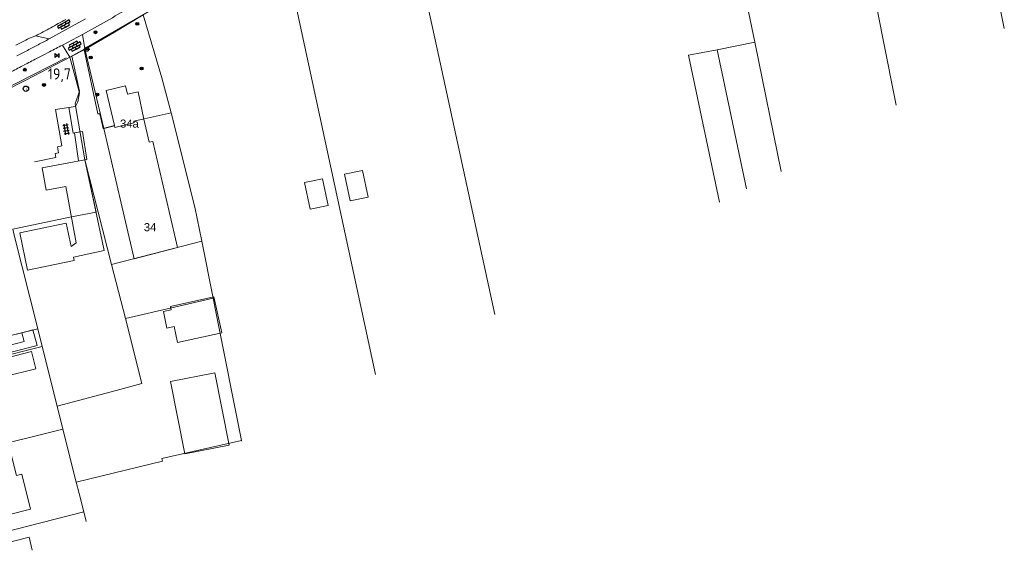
# Model space of a CAD drawing. Header units: metres. Extents: x 117922 to 130630, y 447724 to 454087.
# Tile 46 of 61: x 125539 to 125758, y 451213 to 451335. Entities that reach past the tile are written whole.
import ezdxf

# ---------------------------------------------------------------- set-up
doc = ezdxf.new("R2010")
doc.units = ezdxf.units.M
doc.layers.get('0').update_dxf_attribs({"color": 8})
for name, color, linetype, lineweight in [('B01', 8, 'Continuous', 0), ('B02', 8, 'Continuous', 0), ('B14', 8, 'Continuous', 0), ('G01', 8, 'Continuous', 0), ('G02', 8, 'Continuous', 0), ('T00', 8, 'Continuous', 0), ('V00', 8, 'Continuous', 0), ('Z02', 7, 'Continuous', 0)]:
    doc.layers.add(name, color=color, linetype=linetype, lineweight=lineweight)
for name, color, linetype in [('SYM-OV4', 8, 'Continuous'), ('SYM-OV5', 8, 'Continuous'), ('TOPOT26', 8, 'Continuous'), ('TOPOT28', 8, 'Continuous'), ('TOPOT30', 1, 'Continuous'), ('TOPOT36', 8, 'Continuous')]:
    doc.layers.add(name, color=color, linetype=linetype)
doc.styles.add('ISO', font='ISO')
doc.styles.add('Z02', font='arial.ttf', dxfattribs={"height": 1.8})

# ---------------------------------------------------------------- blocks, each defined once
blk = doc.blocks.new('tegels4')
at = {"color": 0, "linetype": 'ByBlock', "lineweight": -2}
for p, q in [((0.62, 0.94), (-0.62, 0.94)), ((0.62, 0.31), (-0.62, 0.31)), ((-0.31, -1.23), (-0.31, 1.25)), ((0.31, -1.23), (0.31, 1.25)), ((0.62, -0.31), (-0.62, -0.31)), ((0.62, -0.94), (-0.62, -0.94))]:
    blk.add_line(p, q, dxfattribs=at)
blk = doc.blocks.new('boom')
at = {"color": 0}
for radius in [0.315, 0.225, 0.135]:
    blk.add_circle((0, 0), radius, dxfattribs=at)
blk = doc.blocks.new('klinkers4')
at = {"color": 0, "linetype": 'ByBlock', "lineweight": -2}
for p, q in [((0, 1.5), (-0.5, 1.5)), ((-0.5, 1.5), (-0.5, 0.5)), ((-0.5, 0.5), (-0.5, -0.5)), ((0, 0.5), (-0.5, 0.5)), ((0, 1.5), (0, 1)), ((0.5, 1), (0, 1)), ((0, 1), (0, 0.5)), ((0, 0.5), (0, 0)), ((0.5, 0), (0, 0)), ((0, 0), (0, -0.5)), ((0.5, 0), (0.5, 1)), ((0.5, -1), (0.5, 0)), ((-0.5, -0.5), (-0.5, -1.5)), ((0, -0.5), (-0.5, -0.5)), ((-0.5, -1.5), (0, -1.5)), ((0, -0.5), (0, -1)), ((0, -1), (0.5, -1)), ((0, -1), (0, -1.5))]:
    blk.add_line(p, q, dxfattribs=at)
blk = doc.blocks.new('klinkers6')
at = {"color": 0, "linetype": 'ByBlock', "lineweight": -2}
for p, q in [((-0.25, 1), (-0.75, 1)), ((-0.75, 1), (-0.75, 0)), ((-0.25, 0), (-0.75, 0)), ((-0.75, 0), (-0.75, -1)), ((0.25, 1.5), (-0.25, 1.5)), ((-0.25, 1.5), (-0.25, 0.5)), ((0.25, 0.5), (-0.25, 0.5)), ((-0.25, 0.5), (-0.25, -0.5)), ((0.25, 0.5), (0.25, 1.5)), ((0.75, 1), (0.25, 1)), ((0.25, -0.5), (0.25, 0.5)), ((0.75, 0), (0.75, 1)), ((-0.75, -1), (-0.25, -1)), ((-0.25, -0.5), (-0.25, 0)), ((0.25, -0.5), (-0.25, -0.5)), ((-0.25, -0.5), (-0.25, -1.5)), ((-0.25, -1.5), (0.25, -1.5)), ((0.75, 0), (0.25, 0)), ((0.25, 0), (0.25, -0.5)), ((0.25, -1.5), (0.25, -0.5)), ((0.25, -1), (0.75, -1)), ((0.75, -1), (0.75, 0))]:
    blk.add_line(p, q, dxfattribs=at)
blk = doc.blocks.new('grensmarkering')
at = {"color": 0}
blk.add_line((-0.67, 0), (0.67, 0), dxfattribs=at)
blk.add_circle((0, 0), 0.45, dxfattribs=at)
blk = doc.blocks.new('inspectieput')
at = {"color": 0}
blk.add_circle((0, 0), 0.6, dxfattribs=at)
at = {"color": 0, "linetype": 'Continuous', "style": 'ISO'}
blk.add_attdef('I', (0, -0.39), '', height=0.8, dxfattribs=at)
blk = doc.blocks.new('kilometerpaal')
at = {"color": 0}
for p, q in [((-0.44, 0.44), (0.44, -0.44)), ((-0.44, -0.44), (-0.44, 0.44)), ((0.44, 0.44), (-0.44, -0.44)), ((0.44, -0.44), (0.44, 0.44))]:
    blk.add_line(p, q, dxfattribs=at)
at = {"color": 0, "style": 'ISO'}
blk.add_attdef('KILOMETERPAAL', (0.59, 0.87), '', height=2.5, dxfattribs=at)

msp = doc.modelspace()

# ---------------------------------------------------------------- linework, layer by layer
at = {"layer": 'B01', "flags": 128}
for points in [[(125559.84, 451310.91), (125558.01, 451318.73), (125562.33, 451319.74), (125562.76, 451317.88), (125565.11, 451318.43), (125566.42, 451312.35)], [(125566.42, 451312.35), (125567.63, 451307.16), (125568.41, 451307.34), (125572.07, 451291.71)], [(125562.33, 451289.44), (125557.46, 451310.25), (125557.5, 451310.26)], [(125557.5, 451310.26), (125559.86, 451310.82), (125559.84, 451310.91)], [(125553.28, 451303.26), (125543.71, 451301.5)], [(125557.56, 451283), (125553.28, 451303.26)], [(125543.71, 451301.5), (125544.62, 451296.51)], [(125544.62, 451296.51), (125549.01, 451297.32)], [(125549.01, 451297.32), (125551.32, 451284.73)], [(125562.33, 451289.44), (125564.26, 451281.18), (125573.95, 451283.69), (125572.07, 451291.71)], [(125538.74, 451286.94), (125549.11, 451289.13)], [(125549.11, 451289.13), (125550.21, 451283.9)], [(125540.49, 451278.63), (125538.74, 451286.94)], [(125550.21, 451283.9), (125551.32, 451284.73)], [(125557.56, 451283), (125550.71, 451281.55)], [(125550.71, 451281.55), (125550.87, 451280.82)], [(125550.87, 451280.82), (125540.49, 451278.63)], [(125542.34, 451256.64), (125541.39, 451260.47), (125534.14, 451258.63), (125535.1, 451254.81), (125542.34, 451256.64)], [(125541.14, 451225.35), (125539.2, 451233.11), (125537.98, 451232.81), (125536.57, 451238.44), (125530.75, 451236.99), (125532.16, 451231.36), (125528.82, 451230.51), (125530.77, 451222.73), (125541.14, 451225.35)], [(125541.53, 451216.21), (125540.82, 451219.05), (125534.42, 451217.43), (125535.54, 451213.03)]]:
    msp.add_lwpolyline(points, dxfattribs=at)
at = {"layer": 'B02', "flags": 128}
for points in [[(125615.18, 451300.87), (125611.16, 451300.04), (125612.41, 451294.12), (125616.41, 451294.96), (125615.18, 451300.87)], [(125607.51, 451293.08), (125606.27, 451299.04), (125602.26, 451298.21), (125603.5, 451292.25), (125607.51, 451293.08)]]:
    msp.add_lwpolyline(points, dxfattribs=at)
at = {"layer": 'B14', "flags": 128}
for points in [[(125573.95, 451262.53), (125583.78, 451264.66), (125582.04, 451272.67), (125572.33, 451270.56), (125572.5, 451269.77), (125570.77, 451269.39), (125571.57, 451265.69), (125573.19, 451266.04), (125573.95, 451262.53)], [(125575.57, 451237.68), (125572.36, 451253.8), (125582.22, 451255.76), (125585.43, 451239.64), (125575.57, 451237.68)]]:
    msp.add_lwpolyline(points, dxfattribs=at)
at = {"layer": 'G01', "flags": 128}
for points in [[(125729.57, 451473.67), (125741.86, 451412.69), (125753.89, 451354.58), (125758.31, 451332.52)], [(125712.43, 451425.81), (125716.07, 451408), (125722.4, 451375.6), (125731.23, 451330.37), (125734.22, 451315.41)], [(125691.61, 451382.74), (125695.59, 451363.42), (125702.67, 451329.52)], [(125644.71, 451268.72), (125631.83, 451328.03), (125621.34, 451376)], [(125596.35, 451356.11), (125618.08, 451255.4)], [(125566.27, 451335.59), (125559.85, 451331.72), (125553.07, 451327.79)], [(125572.49, 451313.77), (125570.43, 451321.53), (125566.27, 451335.59)], [(125702.67, 451329.52), (125694.26, 451327.82)], [(125702.67, 451329.52), (125708.53, 451300.64)], [(125553.07, 451327.79), (125550.36, 451326.38)], [(125553.07, 451327.79), (125556.18, 451313.54), (125556.56, 451313.52), (125557.31, 451310.26), (125559.87, 451310.92), (125559.91, 451310.5), (125564.19, 451311.49), (125564.17, 451311.87), (125566.45, 451312.36), (125572.49, 451313.77)], [(125694.83, 451293.79), (125687.9, 451326.61), (125694.26, 451327.82)], [(125694.26, 451327.82), (125700.83, 451296.79)], [(125550.36, 451326.38), (125540.1, 451320.99), (125530.09, 451315.95)], [(125550.36, 451326.38), (125552.04, 451318.6), (125551.12, 451315.77), (125553.28, 451303.26)], [(125579.31, 451285.08), (125577.78, 451292.71), (125572.49, 451313.77)], [(125553.28, 451303.26), (125555.75, 451291.57), (125550.25, 451290.54), (125537.16, 451287.79)], [(125559.22, 451279.87), (125553.28, 451303.26)], [(125559.22, 451279.87), (125579.31, 451285.08)], [(125581.87, 451272.36), (125579.31, 451285.08)], [(125562.28, 451267.85), (125559.22, 451279.87)], [(125581.87, 451272.36), (125573.26, 451270.42), (125562.28, 451267.85)], [(125588.22, 451240.64), (125582.55, 451269), (125581.87, 451272.36)], [(125565.96, 451253.36), (125562.28, 451267.85)], [(125542.74, 451265.57), (125532.51, 451263.01)], [(125518.6, 451255.37), (125522.39, 451256.27), (125543.74, 451261.61)], [(125565.96, 451253.36), (125560.25, 451251.83), (125547.08, 451248.3)], [(125523.25, 451236.92), (125530.32, 451238.7), (125548.36, 451243.18)], [(125551.34, 451231.33), (125570.59, 451236.05), (125570.44, 451236.65), (125588.22, 451240.64)], [(125588.22, 451240.64), (125588.26, 451240.47)], [(125527.96, 451218.19), (125533.81, 451219.82), (125540.21, 451221.46), (125552.99, 451224.75)]]:
    msp.add_lwpolyline(points, dxfattribs=at)
at = {"layer": 'G02', "flags": 128}
for points in [[(125537.16, 451287.79), (125537.5, 451286.45), (125542.74, 451265.57)], [(125542.74, 451265.57), (125543.74, 451261.61)], [(125543.74, 451261.61), (125547.08, 451248.3)], [(125547.08, 451248.3), (125548.36, 451243.18)], [(125548.36, 451243.18), (125551.34, 451231.33)], [(125551.34, 451231.33), (125551.98, 451228.79)], [(125551.98, 451228.79), (125552.99, 451224.75)], [(125552.99, 451224.75), (125553.52, 451222.6)]]:
    msp.add_lwpolyline(points, dxfattribs=at)
at = {"layer": 'T00', "flags": 128}
for points in [[(125553.63, 451328.33), (125567.38, 451336.27), (125585.87, 451348.54), (125601.56, 451360.09), (125620.7, 451375.63)], [(125526.88, 451314.72), (125549.08, 451325.98)], [(125540.33, 451264.96), (125530.4, 451262.48), (125517.21, 451259.17), (125517.14, 451259.48), (125515.99, 451262.34), (125502.7, 451258.76), (125488.92, 451255.02), (125461.05, 451241.59), (125437.09, 451230.03), (125432.04, 451235.87)]]:
    msp.add_lwpolyline(points, dxfattribs=at)
at = {"layer": 'V00', "flags": 128}
for points in [[(125553.36, 451334.73), (125545.28, 451330.23)], [(125542.28, 451330.92), (125541.36, 451330.57)], [(125545.28, 451330.23), (125542.28, 451330.92)], [(125548.26, 451328.86), (125552.71, 451331.22)], [(125552.71, 451331.22), (125553.22, 451328.02)], [(125542.5, 451325.85), (125543.94, 451326.61), (125545.38, 451327.36)], [(125549.91, 451326.13), (125548.26, 451328.86)], [(125553.22, 451328.02), (125549.91, 451326.13)], [(125553.22, 451328.02), (125557.5, 451310.26)], [(125549.91, 451326.13), (125552.05, 451318.17)], [(125551.72, 451316.17), (125551.13, 451315.18)], [(125552.05, 451318.17), (125551.72, 451316.17)], [(125549.67, 451314.95), (125546.73, 451314.51)], [(125546.73, 451314.51), (125548.13, 451306.41)], [(125551.13, 451315.18), (125549.67, 451314.95)], [(125549.67, 451314.95), (125550.65, 451309.21)], [(125550.93, 451309.28), (125552.74, 451309.58)], [(125552.74, 451309.58), (125553.72, 451303.33)], [(125550.65, 451309.21), (125550.93, 451309.28)], [(125550.93, 451309.28), (125551.87, 451303.01)], [(125548.13, 451306.41), (125547.15, 451306.16)], [(125547.15, 451306.16), (125547.34, 451304.8)], [(125546.78, 451303.74), (125542.01, 451302.82)], [(125547.34, 451304.8), (125546.66, 451304.66)], [(125546.66, 451304.66), (125546.78, 451303.74)], [(125553.72, 451303.33), (125553.28, 451303.26)], [(125541.66, 451265.32), (125542.58, 451261.84), (125518.56, 451255.65), (125520.86, 451246.41)], [(125526.75, 451261.56), (125527.27, 451259.56), (125539.69, 451262.73), (125539.17, 451264.69)], [(125540.33, 451264.96), (125541.66, 451265.32)]]:
    msp.add_lwpolyline(points, dxfattribs=at)
at = {"layer": 'V00'}
for centre, radius, start, end in [((125396.16, 451618.65), 327.3, 299.6463, 300.7184), ((125247.29, 451884.34), 627.14, 298.40832, 298.75758), ((125401, 451610.06), 317.44, 298.5493, 299.6545), ((125286.94, 451811.83), 544.5, 297.9667, 298.3688), ((125657.02, 451094.63), 262.77, 116.5385, 116.9615), ((125696.63, 451014.96), 351.74, 116.1958, 116.5121), ((125379.42, 451637.68), 349.34, 297.8963, 298.3448), ((125411.34, 451575.53), 279.47, 296.9727, 297.5146), ((125402.65, 451593.19), 299.15, 297.4285, 297.9519), ((124167.86, 453965.09), 2975.77, 297.57527, 297.6378), ((124676.23, 452985.02), 1871.7, 297.47384, 297.56976), ((124675.57, 452981.78), 1869.13, 297.44135, 297.53737)]:
    msp.add_arc(centre, radius, start, end, dxfattribs=at)

# ---------------------------------------------------------------- block references
at = {"layer": 'SYM-OV4'}
for name, p, rotation in [('klinkers4', (125548.7, 451333.31), 299.158056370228), ('klinkers6', (125550.97, 451328.62), 298.3498454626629)]:
    msp.add_blockref(name, p, dxfattribs=dict(at, rotation=rotation))
at = {"layer": 'SYM-OV5', "rotation": 189.2362214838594}
msp.add_blockref('tegels4', (125549.07, 451310.08), dxfattribs=at)
at = {"layer": 'TOPOT26'}
for p in [(125564.95, 451333.57), (125555.64, 451331.7), (125554.56, 451326.07), (125539.86, 451323.36), (125565.92, 451323.64), (125544.14, 451319.95), (125556.02, 451317.8)]:
    msp.add_blockref('boom', p, dxfattribs=at)
at = {"layer": 'TOPOT28'}
ref = msp.add_blockref('inspectieput', (125540.11, 451319.11), dxfattribs=at)
ref.add_attrib('I', 'i', (125540.11, 451318.72), dxfattribs={"color": 0, "height": 0.8, "style": 'ISO'})
at = {"layer": 'TOPOT30'}
ref = msp.add_blockref('kilometerpaal', (125547.09, 451326.55), dxfattribs=at)
ref.add_attrib('KILOMETERPAAL', '19,7', (125545.01, 451321.16), dxfattribs={"color": 0, "height": 2.5, "style": 'ISO'})
at = {"layer": 'TOPOT36'}
msp.add_blockref('grensmarkering', (125553.66, 451327.92), dxfattribs=at)

# ---------------------------------------------------------------- texts
at = {"layer": 'Z02', "linetype": 'Continuous', "char_height": 1.8, "attachment_point": 7, "line_spacing_factor": 0.8, "style": 'Z02'}
for s, insert in [('{\\C256;34a}', (125561.1, 451310.41)), ('{\\C256;34}', (125566.4, 451287.31))]:
    msp.add_mtext(s, dxfattribs=dict(at, insert=insert))

doc.saveas('drawing.dxf')
